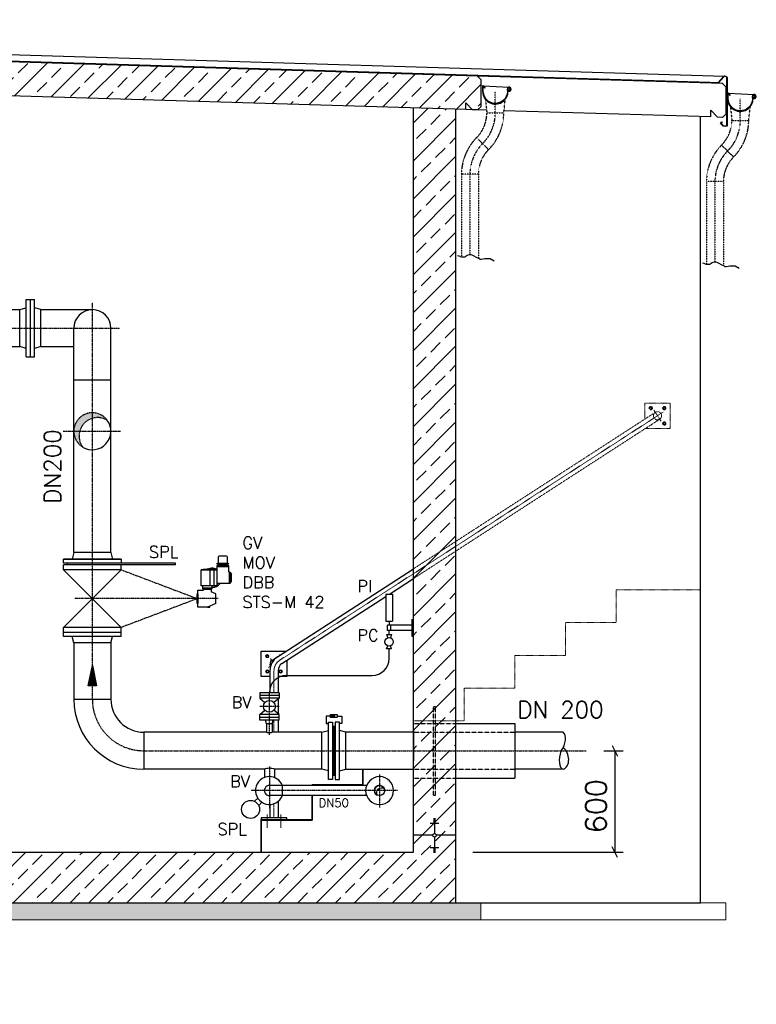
# Model space of a CAD drawing. Header units: millimetres. Extents: x -197187 to 241957296, y -45270 to 70505.
# Tile 109 of 116: x 92206 to 96565, y 2478 to 8303. Entities that reach past the tile are written whole.
import ezdxf
from ezdxf.enums import TextEntityAlignment as Align

# ---------------------------------------------------------------- set-up
doc = ezdxf.new("R2010")
doc.units = ezdxf.units.MM
doc.header["$LTSCALE"] = 0.5
for name, pattern in [('DASHDOT', [1, 0.5, -0.25, 0, -0.25]), ('DOT', [0.25, 0, -0.25]), ('HIDDEN', [0.375, 0.25, -0.125]), ('JIS_02_1.0', [2, 1, -1]), ('MITTE2', [28.575, 19.05, -3.175, 3.175, -3.175])]:
    doc.linetypes.add(name, pattern=pattern)
for name, color, linetype in [('21', 7, 'Continuous'), ('41', 7, 'Continuous'), ('42', 7, 'Continuous'), ('BEMAßUNG', 7, 'Continuous'), ('Beschriftung', 7, 'Continuous'), ('P-MU050ENTL', 7, 'Continuous'), ('P-MU150AUSL', 7, 'Continuous'), ('P-MU150EINL', 7, 'Continuous'), ('P-MU200AUSL', 7, 'Continuous'), ('P-MU200EINL', 7, 'Continuous')]:
    doc.layers.add(name, color=color, linetype=linetype)
doc.styles.add('ROMANS', font='ROMANS', dxfattribs={"height": 0.2})

# ---------------------------------------------------------------- blocks, each defined once
blk = doc.blocks.new('FPFEIL')
at = {"layer": '41', "color": 7, "linetype": 'Continuous'}
for p, q in [((-99.9998, 18.5851), (-92.9259, 18.5851)), ((-99.9998, 15.7051), (-78.5259, 15.7051)), ((-99.9998, 12.8251), (-64.1259, 12.8251)), ((-99.9998, 12.8251), (-64.1259, 12.8251)), ((-99.9998, 9.9452), (-49.7259, 9.9452)), ((-99.9998, 7.0652), (-35.3259, 7.0652)), ((-99.9998, 4.1852), (-20.926, 4.1852)), ((-99.9998, 4.1852), (-20.926, 4.1852)), ((-99.9998, 1.3052), (-6.526, 1.3052)), ((-99.9998, -1.5748), (-7.874, -1.5748)), ((-99.9998, -4.4548), (-22.274, -4.4548)), ((-99.9998, -4.4548), (-22.274, -4.4548)), ((-99.9998, -7.3348), (-36.6739, -7.3348)), ((-99.9998, -10.2148), (-51.0739, -10.2148)), ((-99.9998, -13.0948), (-65.4739, -13.0948)), ((-99.9998, -13.0948), (-65.4739, -13.0948)), ((-99.9998, -15.9748), (-79.8739, -15.9748)), ((-99.9998, -18.8548), (-94.2739, -18.8548))]:
    blk.add_line(p, q, dxfattribs=at)
blk.add_lwpolyline([(0, 0), (-99.9998, -20), (-99.9998, 20), (0, 0)], close=True, dxfattribs=at)

msp = doc.modelspace()

# ---------------------------------------------------------------- hatches: boundary and pattern name
at = {"lineweight": 5}
h = msp.add_hatch(dxfattribs=at)
h.set_pattern_fill('ANSI33', color=256, scale=25)
h.set_pattern_definition([(45, (128314.58, -19317.34), (-112.2532, 112.2532), []), (45, (128426.83, -19317.34), (-112.2532, 112.2532), [79.375, -39.6875])])
h.paths.add_polyline_path([(83886.261, 8280.693), (83906.252, 8300.093), (94915.721, 7969.809), (94935.712, 7949.209), (94935.712, 7788.471), (94915.721, 7769.071), (94885.78, 7769.969), (94845.78, 7811.169), (94845.78, 7771.169), (83906.252, 8099.355), (83886.261, 8119.955)])
h = msp.add_hatch(dxfattribs=at)
h.set_pattern_fill('ANSI33', color=256, scale=25)
h.set_pattern_definition([(45, (128314.79, -19369.34), (-112.2532, 112.2532), []), (45, (128427.04, -19369.34), (-112.2532, 112.2532), [79.375, -39.6875])])
h.paths.add_polyline_path([(94785.78, 7772.969), (94535.78, 7780.469), (94535.78, 3378.469), (88550.78, 3378.469), (88550.78, 3348.469), (88520.78, 3348.469), (88520.78, 2878.469), (88020.78, 2878.469), (88020.78, 3378.469), (84285.78, 3378.469), (84285.78, 8087.969), (84037.648, 8095.413), (84035.78, 3078.469), (87770.78, 3078.469), (87770.78, 2578.469), (88770.78, 2578.469), (88770.78, 3078.469), (94785.78, 3078.469)])
h = msp.add_hatch(color=256)
h.dxf.hatch_style = 1
h.paths.add_polyline_path([(94071.527, 4183.339), (94062.156, 4177.928), (94062.156, 4188.749)])
h = msp.add_hatch(dxfattribs=at)
h.set_pattern_fill('NET3', color=256, angle=90)
h.set_pattern_definition([(90, (90650.4745, 48543.0863), (-3.175, 2e-16), []), (150, (90650.4745, 48543.0863), (-1.5875, -2.74963066), []), (210, (90650.4745, 48543.0863), (1.5875, -2.74963066), [])])
h.paths.add_polyline_path([(94056.78, 3978.469), (94056.78, 3833.603), (94073.78, 3833.603), (94073.78, 3978.469)])
h.paths.add_polyline_path([(94056.78, 4123.335), (94056.78, 3978.469), (94073.78, 3978.469), (94073.78, 4123.335)])
at = {"layer": 'Beschriftung', "lineweight": 5}
h = msp.add_hatch(dxfattribs=at)
h.set_pattern_fill('BETON_UNBEWEHRT', color=256, scale=200, angle=90, pattern_type=2)
h.set_pattern_definition([(135, (84035.78, 48240.51), (-35.35534, -35.35534), [25, -12.5])])
h.paths.add_polyline_path([(87770.78, 3078.469), (83885.78, 3078.469), (83885.78, 2978.469), (87770.78, 2978.469)])
h.paths.add_polyline_path([(88770.78, 2578.469), (87770.78, 2578.469), (87770.78, 2478.469), (88770.78, 2478.469)])
h.paths.add_polyline_path([(94935.78, 3078.469), (88770.78, 3078.469), (88770.78, 2978.469), (94935.78, 2978.469)])
at = {"layer": 'P-MU200EINL', "linetype": 'Continuous'}
h = msp.add_hatch(color=256, dxfattribs=at)
h.paths.add_polyline_path([(92635.78, 5978.019), (92635.78, 5944.785, -0.21320619), (92724.355, 5932.933, 0.23986311)])
h.paths.add_polyline_path([(92635.78, 5944.785), (92635.78, 5978.019, 0.41421356), (92526.23, 5868.469), (92561.091, 5868.469, -0.26018096)])
h.paths.add_polyline_path([(92578.226, 5775.255, -0.22747547), (92561.091, 5868.469), (92526.23, 5868.469, 0.26004884)])

# ---------------------------------------------------------------- linework, layer by layer
for p, q in [((94915.721, 7969.809), (83880.779, 8300.857)), ((85257.954, 8303.209), (96376.477, 7969.653)), ((85295.922, 8265.241), (96339.847, 7932.536)), ((96290.698, 7931.061), (85298.091, 8263.072)), ((94845.78, 7771.169), (83880.779, 8100.119)), ((94935.712, 7949.209), (94915.721, 7969.809)), ((94935.712, 7949.209), (94935.712, 7788.471)), ((96385.712, 7905.709), (96365.721, 7926.309)), ((94948.16, 7912.795), (95103.198, 7904.795)), ((96385.712, 7905.709), (96385.712, 7744.971)), ((96398.16, 7869.295), (96553.198, 7861.295)), ((94845.78, 7771.169), (94845.78, 7811.169)), ((94845.78, 7811.169), (94885.78, 7769.969)), ((94915.721, 7769.071), (94885.78, 7769.969)), ((94915.721, 7769.071), (94935.712, 7788.471)), ((96295.78, 7727.669), (96295.78, 7767.669)), ((96295.78, 7767.669), (96335.78, 7726.469)), ((96365.721, 7725.571), (96335.78, 7726.469)), ((96365.721, 7725.571), (96385.712, 7744.971)), ((93442.997, 5071.458), (93372.031, 5071.458)), ((93372.031, 5071.458), (93372.031, 4955.028)), ((93440.463, 5085.735), (93374.564, 5085.735)), ((93442.997, 5034.626), (93442.997, 5071.458)), ((93333.547, 4955.028), (93333.547, 5048.325)), ((93356.468, 4955.028), (93356.468, 5048.325)), ((93442.997, 5065.727), (93372.031, 5065.727)), ((93448.727, 5034.626), (93442.997, 5034.626)), ((93444.512, 5034.626), (93444.512, 4968.727)), ((93448.727, 5034.626), (93460.188, 5023.165)), ((93448.727, 5034.626), (93448.727, 4968.727)), ((93460.188, 4980.188), (93460.188, 5023.165)), ((93697.666, 4512.489), (94535.78, 5054.469)), ((93448.727, 4968.727), (93372.031, 4968.727)), ((93448.727, 4968.727), (93460.188, 4980.188)), ((94394.237, 4905.419), (94535.78, 4996.95)), ((93287.704, 4942.484), (93345.008, 4942.484)), ((93287.704, 4938.704), (93293.434, 4932.974)), ((93339.277, 4932.974), (93293.434, 4932.974)), ((93293.434, 4932.974), (93293.434, 4928.614)), ((93345.008, 4938.704), (93339.277, 4932.974)), ((93339.277, 4932.974), (93339.277, 4918.847)), ((93366.783, 4907.125), (93339.277, 4918.847)), ((93366.783, 4849.822), (93366.783, 4907.125)), ((93366.783, 4849.822), (93316.356, 4828.333)), ((93331.508, 4828.333), (93331.508, 4834.79)), ((93757.779, 4493.843), (94372.06, 4891.078)), ((93316.356, 4828.333), (93331.508, 4828.333)), ((93686.63, 4451.857), (93686.63, 4429.109)), ((93686.63, 4429.109), (93686.63, 4322.019)), ((93734.93, 4451.857), (93734.93, 4429.109)), ((93734.93, 4429.109), (93734.93, 4322.019)), ((93734.93, 4284.608), (93734.93, 4197.43)), ((93734.93, 4160.019), (93734.93, 4088.019)), ((94056.78, 4123.335), (94073.78, 4123.335)), ((94235.78, 3773.069), (94235.78, 3868.919)), ((94056.78, 3833.603), (94073.78, 3833.603)), ((93734.93, 3678.189), (93734.93, 3582.469)), ((93935.78, 3572.469), (93935.78, 3712.769)), ((93686.63, 3660.468), (93686.63, 3582.469)), ((93635.78, 3378.469), (93635.78, 3572.469)), ((93635.78, 3572.469), (93935.78, 3572.469)), ((94655.78, 3578.122), (94665.78, 3578.122)), ((94655.78, 3574.602), (94665.78, 3574.602)), ((94655.78, 3571.082), (94665.78, 3571.082)), ((94655.78, 3567.563), (94665.78, 3567.563)), ((94655.78, 3564.043), (94665.78, 3564.043)), ((94655.78, 3560.523), (94665.78, 3560.523)), ((94655.78, 3557.003), (94665.78, 3557.003)), ((94655.78, 3553.483), (94665.78, 3553.483)), ((94660.78, 3578.469), (94660.78, 3488.822)), ((94635.78, 3549.963), (94685.78, 3549.963)), ((94650.427, 3478.469), (94535.78, 3478.469)), ((94660.78, 3468.116), (94660.78, 3378.469)), ((94785.78, 3478.469), (94671.132, 3478.469)), ((94635.78, 3406.975), (94685.78, 3406.975)), ((94655.78, 3403.455), (94665.78, 3403.455)), ((94655.78, 3399.935), (94665.78, 3399.935)), ((94655.78, 3396.415), (94665.78, 3396.415)), ((94655.78, 3392.895), (94665.78, 3392.895)), ((94655.78, 3389.375), (94665.78, 3389.375)), ((94655.78, 3385.856), (94665.78, 3385.856)), ((94655.78, 3382.336), (94665.78, 3382.336)), ((94655.78, 3378.816), (94665.78, 3378.816))]:
    msp.add_line(p, q)
at = {"linetype": 'DASHDOT', "ltscale": 0.2}
for p, q in [((95020.577, 7751.259), (95020.577, 7879.221)), ((96470.577, 7707.759), (96470.577, 7835.721)), ((94870.47, 7388.866), (94870.47, 6914.021)), ((96320.47, 7345.366), (96320.47, 6870.521))]:
    msp.add_line(p, q, dxfattribs=at)
at = {"linetype": 'HIDDEN', "ltscale": 0.5}
for p, q in [((94962.338, 7831.137), (94970.577, 7751.259)), ((95070.577, 7751.259), (95079.554, 7832.044)), ((94970.577, 7751.259), (95070.577, 7751.259)), ((96412.338, 7787.637), (96420.577, 7707.759)), ((96520.577, 7707.759), (96529.554, 7788.544)), ((96420.577, 7707.759), (96520.577, 7707.759)), ((94910.168, 7605.418), (94980.879, 7534.707)), ((96360.168, 7561.918), (96430.879, 7491.207)), ((94920.47, 7388.866), (94820.47, 7388.866)), ((94820.47, 7388.866), (94820.47, 6901.137)), ((94920.47, 7388.866), (94920.47, 6892.61)), ((96370.47, 7345.366), (96270.47, 7345.366)), ((96270.47, 7345.366), (96270.47, 6857.637)), ((96370.47, 7345.366), (96370.47, 6849.11))]:
    msp.add_line(p, q, dxfattribs=at)
at = {"linetype": 'MITTE2', "lineweight": 18, "ltscale": 0.5}
for p, q in [((96013.146, 5981.073), (94535.78, 5025.709)), ((94535.78, 5025.709), (93744.665, 4514.122)), ((93710.78, 4429.109), (93710.78, 4322.019)), ((93710.78, 4264.028), (93710.78, 4263.29)), ((93710.78, 4218.748), (93710.78, 4218.01)), ((93710.78, 4160.019), (93710.78, 4088.019)), ((93710.78, 3664.962), (93710.78, 3582.469))]:
    msp.add_line(p, q, dxfattribs=at)
at = {"linetype": 'JIS_02_1.0', "lineweight": 5, "ltscale": 3}
for p, q in [((94535.78, 5054.469), (95967.666, 5980.422)), ((95959.85, 5992.509), (96001.71, 5927.776)), ((94535.78, 4996.95), (95993.894, 5939.863))]:
    msp.add_line(p, q, dxfattribs=at)
at = {"linetype": 'MITTE2', "lineweight": 18, "ltscale": 3}
for p, q in [((93689.85, 4524.576), (93702.371, 4505.213)), ((93690.474, 4479.078), (93678.413, 4471.279)), ((93710.78, 4451.857), (93710.78, 4429.109))]:
    msp.add_line(p, q, dxfattribs=at)
at = {"linetype": 'MITTE2', "lineweight": 18}
for p, q in [((93670.78, 3600.646), (93670.78, 3521.937)), ((93750.78, 3600.646), (93750.78, 3521.937))]:
    msp.add_line(p, q, dxfattribs=at)
at = {"lineweight": 5}
for p, q in [((88770.78, 3078.469), (94935.78, 3078.469)), ((94935.78, 3078.469), (94935.78, 2978.469)), ((94935.78, 3078.469), (96385.78, 3078.469)), ((96385.78, 3078.469), (96385.78, 2978.469)), ((94935.78, 2978.469), (88770.78, 2978.469)), ((96385.78, 2978.469), (94935.78, 2978.469))]:
    msp.add_line(p, q, dxfattribs=at)
for points in [[(96356.571, 7689.86), (96370.713, 7675.717), (96390.713, 7675.717), (96390.713, 7958.426, 0.67907867), (96373.433, 7965.282), (96340.735, 7930.561), (96290.758, 7929.062), (96290.698, 7931.061), (96339.847, 7932.536), (96371.977, 7966.653, -0.67907867), (96392.713, 7958.426), (96392.713, 7673.717), (96369.885, 7673.717), (96353.742, 7689.86), (96362.228, 7698.345), (96363.642, 7696.931)], [(94944.077, 7879.221), (94946.017, 7867.194, 1), (95095.137, 7891.248, -2.6392636), (95103.507, 7884.389), (95103.211, 7884.402), (95102.937, 7884.55), (95102.859, 7884.692), (95102.831, 7884.905), (95102.978, 7885.207), (95106.678, 7890.043), (95104.718, 7891.815), (95098.783, 7884.174), (95098.574, 7883.624), (95098.623, 7882.418), (95098.729, 7881.84), (95098.84, 7881.431), (95099.202, 7880.971, 3.61839324), (95091.107, 7890.598, -1), (94950.048, 7867.844), (94948.212, 7879.221), (94948.212, 7905.375, -0.66817864), (94950.536, 7906.337), (94957.835, 7899.038), (94960.721, 7901.924), (94951.046, 7911.599, 0.66817864), (94944.077, 7908.713)], [(96394.077, 7835.721), (96396.017, 7823.694, 1), (96545.137, 7847.748, -2.6392636), (96553.507, 7840.889), (96553.211, 7840.902), (96552.937, 7841.05), (96552.859, 7841.192), (96552.831, 7841.405), (96552.978, 7841.707), (96556.678, 7846.543), (96554.718, 7848.315), (96548.783, 7840.674), (96548.574, 7840.124), (96548.623, 7838.918), (96548.729, 7838.34), (96548.84, 7837.931), (96549.202, 7837.471, 3.61839324), (96541.107, 7847.098, -1), (96400.048, 7824.344), (96398.212, 7835.721), (96398.212, 7861.875, -0.66817864), (96400.536, 7862.837), (96407.835, 7855.538), (96410.721, 7858.424), (96401.046, 7868.099, 0.66817864), (96394.077, 7865.213)], [(93435.247, 5088.6), (93435.247, 5124.13, 0.41421356), (93429.517, 5129.86), (93385.511, 5129.86, 0.41421356), (93379.781, 5124.13), (93379.781, 5088.6)]]:
    msp.add_lwpolyline(points, format="xyb", close=True)
at = {"lineweight": 25}
for points in [[(94795.971, 6909.104), (94803.842, 6906.153), (94809.745, 6904.186), (94812.696, 6902.219), (94819.583, 6901.236), (94828.438, 6900.252), (94842.212, 6901.236), (94845.164, 6903.203), (94849.099, 6906.153), (94855.002, 6910.087), (94867.793, 6914.021), (94876.647, 6914.021), (94885.502, 6910.087), (94893.373, 6906.153), (94907.147, 6899.269), (94924.857, 6890.417), (94929.776, 6887.466), (94936.663, 6886.483), (94949.453, 6889.433), (94959.292, 6891.4), (94968.146, 6891.4), (94990.775, 6891.4), (95014.388, 6877.631)], [(96245.971, 6865.604), (96253.842, 6862.653), (96259.745, 6860.686), (96262.696, 6858.719), (96269.583, 6857.736), (96278.438, 6856.752), (96292.212, 6857.736), (96295.164, 6859.703), (96299.099, 6862.653), (96305.002, 6866.587), (96317.793, 6870.521), (96326.647, 6870.521), (96335.502, 6866.587), (96343.373, 6862.653), (96357.147, 6855.769), (96374.857, 6846.917), (96379.776, 6843.966), (96386.663, 6842.983), (96399.453, 6845.933), (96409.292, 6847.9), (96418.146, 6847.9), (96440.775, 6847.9), (96464.388, 6834.131)]]:
    msp.add_lwpolyline(points, dxfattribs=at)
at = {"linetype": 'JIS_02_1.0', "lineweight": 5, "ltscale": 3}
for points in [[(95905.78, 5940.402), (95905.78, 6035.143), (96055.78, 6035.143), (96055.78, 5885.143), (95909.274, 5885.143)], [(95946.226, 5909.038), (95945.23, 5907.435), (95943.669, 5907.385)], [(94535.78, 4154.469), (94835.78, 4154.469), (94835.78, 4348.469), (95135.78, 4348.469), (95135.78, 4542.469), (95435.78, 4542.469), (95435.78, 4736.469), (95735.78, 4736.469), (95735.78, 4930.469), (96235.78, 4930.469)]]:
    msp.add_lwpolyline(points, dxfattribs=at)
for points in [[(95950.018, 6005.143), (95945.23, 6012.85), (95936.161, 6013.143), (95931.542, 6005.143), (95936.33, 5997.435), (95945.399, 5997.143)], [(96011.542, 6005.143), (96016.33, 6012.85), (96025.399, 6013.143), (96030.018, 6005.143), (96025.23, 5997.435), (96016.161, 5997.143)], [(96011.542, 5915.143), (96016.33, 5907.435), (96025.399, 5907.143), (96030.018, 5915.143), (96025.23, 5922.85), (96016.161, 5923.143)]]:
    msp.add_lwpolyline(points, close=True, dxfattribs=at)
for points in [[(93374.564, 5082.87), (93374.564, 5088.6), (93440.463, 5088.6), (93440.463, 5082.87)], [(93379.781, 5071.458), (93379.781, 5082.87), (93435.247, 5082.87), (93435.247, 5071.458)], [(93256.76, 4849.822), (93256.76, 4907.125), (93259.052, 4907.125), (93259.052, 4849.822)], [(94032.78, 3808.469), (94032.78, 4148.469), (94056.78, 4148.469), (94056.78, 3808.469)], [(94045.032, 4174.348), (94045.032, 4192.33), (94085.528, 4192.33), (94085.528, 4174.348)], [(94071.527, 4183.339), (94062.156, 4177.928), (94062.156, 4188.749)], [(94097.78, 3808.469), (94097.78, 4148.469), (94073.78, 4148.469), (94073.78, 3808.469)], [(93635.78, 3572.469), (93785.78, 3572.469), (93785.78, 3582.469), (93635.78, 3582.469)]]:
    msp.add_lwpolyline(points, close=True)
for points in [[(93372.031, 4955.028), (93279.108, 4955.028), (93279.108, 5048.325), (93372.031, 5048.325)], [(93287.704, 4955.028), (93287.704, 4938.704), (93345.008, 4938.704), (93345.008, 4955.028)], [(93316.356, 4828.333), (93259.052, 4828.333), (93259.052, 4928.614), (93293.434, 4928.614)], [(93635.78, 4498.159), (93635.78, 4567.209), (93782.286, 4567.209)], [(93686.63, 4417.209), (93635.78, 4417.209), (93635.78, 4498.159)], [(93785.78, 4511.95), (93785.78, 4423.569)], [(93785.78, 4423.569), (93785.78, 4417.209), (93734.93, 4417.209)], [(94065.28, 4183.339), (94018.607, 4183.339), (94018.607, 4138.792), (94032.78, 4138.792)], [(94085.528, 4183.339), (94111.952, 4183.339), (94111.952, 4138.792), (94097.78, 4138.792)], [(94032.78, 3858.737), (93994.78, 3868.919), (93994.78, 4088.019), (94032.78, 4098.201)], [(94097.78, 3858.737), (94135.78, 3868.919), (94135.78, 4088.019), (94097.78, 4098.201)]]:
    msp.add_lwpolyline(points)
at = {"lineweight": 5}
for points in [[(93680.018, 4537.209), (93675.23, 4544.917), (93666.161, 4545.209), (93661.542, 4537.209), (93666.33, 4529.502), (93675.399, 4529.209)], [(93680.018, 4447.209), (93675.23, 4439.502), (93666.161, 4439.209), (93661.542, 4447.209), (93666.33, 4454.917), (93675.399, 4455.209)], [(93741.542, 4447.209), (93746.33, 4439.502), (93755.399, 4439.209), (93760.018, 4447.209), (93755.23, 4454.917), (93746.161, 4455.209)]]:
    msp.add_lwpolyline(points, close=True, dxfattribs=at)
msp.add_lwpolyline([(93745.334, 4543.314), (93746.33, 4544.917), (93747.891, 4544.967)], dxfattribs=at)
at = {"linetype": 'JIS_02_1.0', "lineweight": 5, "ltscale": 3}
for centre, radius in [((95940.78, 6005.143), 10), ((95940.78, 6005.143), 5.25), ((96020.78, 6005.143), 10), ((96020.78, 6005.143), 5.25), ((95980.78, 5960.143), 24.15), ((96020.78, 5915.143), 10), ((96020.78, 5915.143), 5.25)]:
    msp.add_circle(centre, radius, dxfattribs=at)
at = {"lineweight": 5}
for centre, radius in [((93670.78, 4537.209), 10), ((93670.78, 4537.209), 5.25), ((93670.78, 4447.209), 10), ((93670.78, 4447.209), 5.25), ((93750.78, 4447.209), 10), ((93750.78, 4447.209), 5.25)]:
    msp.add_circle(centre, radius, dxfattribs=at)
msp.add_circle((94660.78, 3478.469), 10.353)
at = {"linetype": 'HIDDEN', "ltscale": 0.5}
for centre, radius, start, end in [((94764.327, 7751.259), 206.25, 315, 0), ((94764.327, 7751.259), 306.25, 315, 0), ((96214.327, 7707.759), 206.25, 315, 0), ((96214.327, 7707.759), 306.25, 315, 0), ((95126.72, 7388.866), 306.25, 135, 180), ((95126.72, 7388.866), 206.25, 135, 180), ((96576.72, 7345.366), 306.25, 135, 180), ((96576.72, 7345.366), 206.25, 135, 180)]:
    msp.add_arc(centre, radius, start, end, dxfattribs=at)
at = {"linetype": 'DASHDOT', "ltscale": 0.2}
for centre, start, end in [((94764.327, 7751.259), 315, 0), ((96214.327, 7707.759), 315, 0), ((95126.72, 7388.866), 135, 180), ((96576.72, 7345.366), 135, 180)]:
    msp.add_arc(centre, 256.25, start, end, dxfattribs=at)
at = {"linetype": 'JIS_02_1.0', "lineweight": 5, "ltscale": 3}
msp.add_arc((95940.78, 5915.143), 10, 266.8229882, 338.9558163, dxfattribs=at)
for centre, radius, start, end in [((93345.008, 4599.966), 453.177, 86.5814268, 98.3613833), ((93345.008, 5001.677), 57.304, 61.8635091, 117.8305168), ((93345.008, 5054.682), 5.73, 46.5813807, 133.4186193), ((93345.008, 5001.677), 57.304, 270, 324.9003678), ((93345.008, 5001.677), 48.708, 270, 286.7200657), ((93345.008, 5001.677), 48.708, 303.6964219, 317.4315458), ((93784.93, 4451.857), 98.3, 122.8894022, 180), ((93710.78, 4492.209), 24.15, 122.8894022, 212.824649), ((93784.93, 4451.857), 50, 122.8894022, 180)]:
    msp.add_arc(centre, radius, start, end)
at = {"lineweight": 5}
msp.add_arc((93750.78, 4537.209), 10, 86.8229882, 158.9558163, dxfattribs=at)
at = {"linetype": 'MITTE2', "lineweight": 18, "ltscale": 0.5}
msp.add_arc((93784.93, 4451.857), 74.15, 122.8894022, 180, dxfattribs=at)
at = {"layer": '21', "linetype": 'Continuous', "ltscale": 10}
for p, q in [((94785.78, 7772.969), (94785.78, 3078.469)), ((94392.06, 4523.569), (94392.06, 4580.419)), ((94535.78, 4108.469), (94535.78, 3918.469)), ((94235.78, 3868.919), (94235.78, 3773.069)), ((93935.78, 3778.469), (94235.78, 3778.469)), ((93935.78, 3778.469), (93935.78, 3773.069)), ((93935.78, 3712.769), (93935.78, 3568.469)), ((93635.78, 3568.469), (93635.78, 3378.469)), ((93635.78, 3568.469), (93935.78, 3568.469)), ((88550.78, 3378.469), (94535.78, 3378.469)), ((89270.78, 3078.469), (94785.78, 3078.469))]:
    msp.add_line(p, q, dxfattribs=at)
at = {"layer": '41', "linetype": 'Continuous', "ltscale": 10}
for p, q in [((94535.78, 3378.469), (94535.78, 7780.469)), ((96235.78, 3078.469), (96235.78, 7729.469)), ((94372.06, 4905.419), (94412.06, 4905.419)), ((94372.06, 4905.419), (94372.06, 4745.419)), ((94412.06, 4905.419), (94412.06, 4745.419)), ((94372.06, 4745.419), (94412.06, 4745.419)), ((94382.06, 4690.419), (94382.06, 4720.419)), ((94525.78, 4720.419), (94382.06, 4720.419)), ((94392.06, 4745.419), (94392.06, 4720.419)), ((94402.06, 4690.419), (94402.06, 4720.419)), ((94525.78, 4755.419), (94525.78, 4655.419)), ((94525.78, 4755.419), (94535.78, 4755.419)), ((94377.06, 4665.419), (94407.06, 4665.419)), ((94377.06, 4665.419), (94383.74, 4646.494)), ((94377.06, 4665.419), (94383.74, 4646.494)), ((94525.78, 4690.419), (94382.06, 4690.419)), ((94392.06, 4665.419), (94392.06, 4690.419)), ((94407.06, 4665.419), (94400.381, 4646.494)), ((94525.78, 4655.419), (94535.78, 4655.419)), ((94377.06, 4580.419), (94383.74, 4599.344)), ((94407.06, 4580.419), (94377.06, 4580.419)), ((94407.06, 4580.419), (94400.38, 4599.344)), ((93783.78, 4423.569), (93822.28, 4423.569)), ((93822.28, 4423.569), (94292.06, 4423.569)), ((93741.28, 4322.019), (93626.28, 4322.019)), ((93626.28, 4322.019), (93626.28, 4290.019)), ((93741.28, 4322.019), (93741.28, 4290.019)), ((93741.28, 4306.019), (93626.28, 4306.019)), ((93741.28, 4290.019), (93626.28, 4290.019)), ((93626.28, 4290.019), (93657.141, 4263.72)), ((93741.28, 4290.019), (93710.419, 4263.72)), ((93626.28, 4192.019), (93657.141, 4218.318)), ((93741.28, 4192.019), (93710.419, 4218.318)), ((93741.28, 4192.019), (93626.28, 4192.019)), ((93626.28, 4160.019), (93626.28, 4192.019)), ((93741.28, 4176.019), (93626.28, 4176.019)), ((93741.28, 4160.019), (93626.28, 4160.019)), ((93666.93, 4138.019), (93661.035, 4160.019)), ((93700.63, 4138.019), (93666.93, 4138.019)), ((93666.93, 4138.019), (93666.93, 4088.019)), ((93700.63, 4138.019), (93706.525, 4160.019)), ((93700.63, 4138.019), (93700.63, 4088.019)), ((93741.28, 4160.019), (93741.28, 4192.019)), ((94785.78, 3078.469), (96235.78, 3078.469))]:
    msp.add_line(p, q, dxfattribs=at)
at = {"layer": '41', "linetype": 'DASHDOT', "ltscale": 10}
for p, q in [((93683.78, 4073.199), (93683.78, 4322.019)), ((93741.28, 4241.019), (93626.28, 4241.019))]:
    msp.add_line(p, q, dxfattribs=at)
at = {"layer": '41', "linetype": 'Continuous', "ltscale": 10}
for centre, radius in [((94392.06, 4622.919), 25), ((93683.78, 4241.019), 35)]:
    msp.add_circle(centre, radius, dxfattribs=at)
for centre, start, end in [((94292.06, 4523.569), 270, 0), ((93783.78, 4323.569), 90, 180)]:
    msp.add_arc(centre, 100, start, end, dxfattribs=at)
at = {"layer": 'BEMAßUNG', "linetype": 'Continuous', "ltscale": 10}
for p, q in [((95663.905, 3978.469), (95777.208, 3978.469)), ((95712.931, 4009.719), (95744.181, 3947.219)), ((95728.556, 3978.469), (95728.556, 3378.469)), ((94887.565, 3378.469), (95777.208, 3378.469)), ((95744.181, 3347.219), (95712.931, 3409.719))]:
    msp.add_line(p, q, dxfattribs=at)
at = {"layer": 'P-MU050ENTL', "linetype": 'Continuous', "ltscale": 10}
for p, q in [((93653.63, 3868.919), (93653.63, 3819.712)), ((93713.93, 3868.919), (93713.93, 3819.712)), ((94258.987, 3773.069), (93683.78, 3773.069)), ((93759.78, 3773.069), (93759.78, 3712.769)), ((93614.397, 3698.285), (93595.432, 3679.32)), ((93639.146, 3673.536), (93620.181, 3654.571)), ((94258.987, 3712.769), (93683.78, 3712.769))]:
    msp.add_line(p, q, dxfattribs=at)
at = {"layer": 'P-MU050ENTL', "linetype": 'DASHDOT', "ltscale": 10}
for p, q in [((93683.78, 3885.864), (93683.78, 3635.856)), ((94335.78, 3838.318), (94335.78, 3642.317)), ((94441.519, 3742.919), (93573.495, 3742.919))]:
    msp.add_line(p, q, dxfattribs=at)
at = {"layer": 'P-MU050ENTL', "linetype": 'Continuous', "ltscale": 10}
msp.add_lwpolyline([(94362.93, 3756.03, 1.37095256), (94321.322, 3716.462, -0.72941984), (94362.93, 3756.03)], format="xyb", dxfattribs=at)
for centre, radius in [((94335.78, 3742.919), 30.15), ((93572.057, 3631.196), 53.5)]:
    msp.add_circle(centre, radius, dxfattribs=at)
for centre, radius, start, end in [((93683.78, 3742.919), 82.5, 90, 338.5644417), ((93683.78, 3742.919), 82.5, 21.4355583, 90), ((94335.78, 3742.919), 82.5, 90, 89.999427), ((93683.78, 3742.919), 30.15, 89.9999167, 270.0000833), ((93683.78, 3742.919), 30.15, 179.6599611, 182.5365722)]:
    msp.add_arc(centre, radius, start, end, dxfattribs=at)
at = {"layer": 'P-MU200AUSL', "linetype": 'HIDDEN', "ltscale": 10}
for p, q in [((94655.78, 3716.519), (94655.78, 4240.419)), ((94655.78, 4240.419), (94665.78, 4240.419)), ((94665.78, 3716.519), (94665.78, 4240.419)), ((94535.78, 4140.419), (94785.78, 4140.419)), ((94535.78, 3816.519), (94785.78, 3816.519)), ((94655.78, 3716.519), (94665.78, 3716.519))]:
    msp.add_line(p, q, dxfattribs=at)
at = {"layer": 'P-MU200AUSL', "ltscale": 100}
for p, q in [((94785.78, 4140.419), (95135.78, 4140.419)), ((95135.78, 4140.419), (95135.78, 3816.519)), ((94785.78, 3816.519), (95135.78, 3816.519))]:
    msp.add_line(p, q, dxfattribs=at)
at = {"layer": 'P-MU200EINL'}
for p, q in [((96365.721, 7926.309), (94915.721, 7969.809)), ((94968.905, 7767.475), (94845.78, 7771.169)), ((96295.78, 7727.669), (95072.035, 7764.381))]:
    msp.add_line(p, q, dxfattribs=at)
at = {"layer": 'P-MU200EINL', "linetype": 'Continuous', "ltscale": 10}
for p, q in [((92244.78, 6648.469), (92292.78, 6648.469)), ((92244.78, 6308.469), (92244.78, 6648.469)), ((92268.78, 6308.469), (92268.78, 6648.469)), ((92292.78, 6308.469), (92292.78, 6648.469)), ((92073.63, 6588.019), (92206.78, 6588.019)), ((92206.78, 6588.019), (92244.78, 6598.201)), ((92206.78, 6368.919), (92206.78, 6588.019)), ((92330.78, 6588.019), (92292.78, 6598.201)), ((92330.78, 6368.919), (92330.78, 6588.019)), ((92330.78, 6588.019), (92635.78, 6588.019)), ((92526.23, 5150.469), (92526.23, 6478.469)), ((92745.33, 5150.469), (92745.33, 6478.469)), ((92073.63, 6368.919), (92206.78, 6368.919)), ((92244.78, 6358.737), (92206.78, 6368.919)), ((92330.78, 6368.919), (92292.78, 6358.737)), ((92330.78, 6368.919), (92526.23, 6368.919)), ((92244.78, 6308.469), (92292.78, 6308.469)), ((92526.23, 6173.469), (92745.33, 6173.469)), ((92526.23, 5150.469), (92516.048, 5112.469)), ((92745.33, 5150.469), (92526.23, 5150.469)), ((92745.33, 5150.469), (92755.512, 5112.469)), ((92805.78, 5112.469), (92465.78, 5112.469)), ((93128.28, 5088.469), (92465.78, 5088.469)), ((93128.28, 5078.469), (92465.78, 5078.469)), ((92805.78, 5078.469), (92465.78, 5078.469)), ((92465.78, 5048.469), (92465.78, 5078.469)), ((92488.28, 5078.469), (92488.28, 5088.469)), ((92805.78, 5048.469), (92805.78, 5078.469)), ((93128.28, 5078.469), (93128.28, 5088.469)), ((92805.78, 5048.469), (92465.78, 5048.469)), ((92465.78, 4708.469), (92805.78, 5048.469)), ((92805.78, 4708.469), (92465.78, 5048.469)), ((92805.78, 4708.469), (92465.78, 4708.469)), ((92465.78, 4654.469), (92465.78, 4708.469)), ((92805.78, 4678.469), (92465.78, 4678.469)), ((92805.78, 4654.469), (92805.78, 4708.469)), ((92805.78, 4654.469), (92465.78, 4654.469)), ((92526.23, 4616.469), (92516.048, 4654.469)), ((92526.23, 4616.469), (92526.23, 4283.469)), ((92745.33, 4616.469), (92526.23, 4616.469)), ((92745.33, 4616.469), (92755.512, 4654.469)), ((92745.33, 4616.469), (92745.33, 4283.469)), ((92526.23, 4283.469), (92745.33, 4283.469)), ((92940.78, 4088.019), (92940.78, 3868.919)), ((93666.93, 4088.019), (92940.78, 4088.019)), ((93994.78, 4088.019), (93700.63, 4088.019)), ((94135.78, 3868.919), (94135.78, 4088.019)), ((95422.183, 4088.019), (95135.78, 4088.019)), ((93653.63, 3868.919), (92940.78, 3868.919)), ((93994.78, 3868.919), (93713.93, 3868.919)), ((95422.183, 3868.919), (95135.78, 3868.919))]:
    msp.add_line(p, q, dxfattribs=at)
at = {"layer": 'P-MU200EINL', "linetype": 'DASHDOT', "ltscale": 10}
for p, q in [((92635.78, 4283.469), (92635.78, 6629.75)), ((92073.63, 6478.469), (92798.818, 6478.469)), ((92462.58, 5868.469), (92802.18, 5868.469)), ((92807.948, 5048.469), (93256.76, 4878.474)), ((93380.463, 4878.469), (92532.464, 4878.469)), ((93256.76, 4878.474), (92807.948, 4708.469)), ((92940.78, 3978.469), (95559.33, 3978.469))]:
    msp.add_line(p, q, dxfattribs=at)
at = {"layer": 'P-MU200EINL', "linetype": 'HIDDEN', "ltscale": 10}
for p, q in [((94535.78, 4088.019), (95135.78, 4088.019)), ((94535.78, 3868.919), (95135.78, 3868.919))]:
    msp.add_line(p, q, dxfattribs=at)
at = {"layer": 'P-MU200EINL', "linetype": 'DASHDOT', "ltscale": 10}
msp.add_lwpolyline([(92578.226, 5775.255, -1.21591148), (92724.355, 5932.933, 0.82242829), (92578.226, 5775.255)], format="xyb", dxfattribs=at)
at = {"layer": 'P-MU200EINL', "linetype": 'Continuous', "ltscale": 10}
msp.add_lwpolyline([(92465.78, 5112.469), (92805.78, 5112.469), (92805.78, 5088.469), (92465.78, 5088.469)], close=True, dxfattribs=at)
for points in [[(94535.78, 4088.019), (94135.78, 4088.019)], [(94135.78, 3868.919), (94535.78, 3868.919)]]:
    msp.add_lwpolyline(points, dxfattribs=at)
for centre, radius, start, end in [((92635.78, 6478.469), 109.55, 0, 180), ((92635.78, 5868.469), 109.55, 238.30735, 36.0467333), ((92940.78, 4283.469), 414.55, 180, 270), ((92940.78, 4283.469), 195.45, 180, 270)]:
    msp.add_arc(centre, radius, start, end, dxfattribs=at)
at = {"layer": 'P-MU200EINL', "linetype": 'DASHDOT', "ltscale": 10}
msp.add_arc((92940.78, 4283.469), 305, 180, 270, dxfattribs=at)
at = {"layer": 'P-MU200EINL', "linetype": 'Continuous', "ltscale": 10}
for centre, major_axis, ratio, start_param, end_param in [((93683.78, 4088.019), (-16.85, 0), 0.1011454, 0, 3.14159265), ((95346.504, 4002.607), (75.679, 85.412), 0.57500525, 4.9023319, 6.28318531), ((95454.136, 3960.209), (-31.953, -91.29), 0.49419056, 4.71238898, 6.28318531), ((95396.613, 3940.034), (25.853, -71.115), 0.73711504, 0, 2.23849084), ((93683.78, 3868.919), (-30.15, 0), 0.18529353, 3.14159265, 6.28318531)]:
    msp.add_ellipse(centre, major_axis=major_axis, ratio=ratio, start_param=start_param, end_param=end_param, dxfattribs=at)

# ---------------------------------------------------------------- block references
at = {"layer": 'P-MU200EINL', "linetype": 'Continuous', "ltscale": 10, "xscale": 1.200001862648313, "yscale": 1.200001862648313, "rotation": 90}
msp.add_blockref('FPFEIL', (92635.78, 4481.849), dxfattribs=at)

# ---------------------------------------------------------------- texts
at = {"layer": '42', "linetype": 'Continuous', "ltscale": 10, "style": 'ROMANS'}
for s, p in [('PI', (94204.083, 4917.103)), ('PC', (94204.134, 4626.533)), ('BV', (93460.254, 4230.249))]:
    msp.add_text(s, height=70, dxfattribs=at).set_placement(p)
at = {"layer": 'BEMAßUNG', "linetype": 'Continuous', "ltscale": 10, "style": 'ROMANS'}
msp.add_text('600', height=125, rotation=90, dxfattribs=at).set_placement((95616.844, 3489.568), align=Align.MIDDLE_LEFT)
at = {"layer": 'P-MU050ENTL', "linetype": 'Continuous', "ltscale": 10, "style": 'ROMANS'}
for s, p in [('BV', (93450.886, 3762.602)), ('SPL', (93376.273, 3479.58))]:
    msp.add_text(s, height=70, dxfattribs=at).set_placement(p)
at = {"layer": 'P-MU050ENTL', "linetype": 'DOT', "ltscale": 10, "style": 'ROMANS'}
msp.add_text('DN50', height=50, dxfattribs=at).set_placement((93975.66, 3645.313))
at = {"layer": 'P-MU150AUSL', "linetype": 'Continuous', "ltscale": 10, "style": 'ROMANS'}
msp.add_text('DN 200', height=100, dxfattribs=at).set_placement((95151.356, 4171.46))
at = {"layer": 'P-MU150AUSL', "insert": (93523.914, 5243.239), "char_height": 70, "width": 824.33114, "attachment_point": 1, "style": 'ROMANS'}
msp.add_mtext('GV\\PMOV\\PDBB\\PSTS-M 42', dxfattribs=at)
at = {"layer": 'P-MU150EINL', "linetype": 'Continuous', "ltscale": 10, "style": 'ROMANS'}
msp.add_text('DN200', height=100, rotation=90, dxfattribs=at).set_placement((92449.859, 5439.203))
at = {"layer": 'P-MU200EINL', "linetype": 'Continuous', "ltscale": 10, "style": 'ROMANS'}
msp.add_text('SPL', height=70, dxfattribs=at).set_placement((92970.637, 5119.162))

doc.saveas('drawing.dxf')
